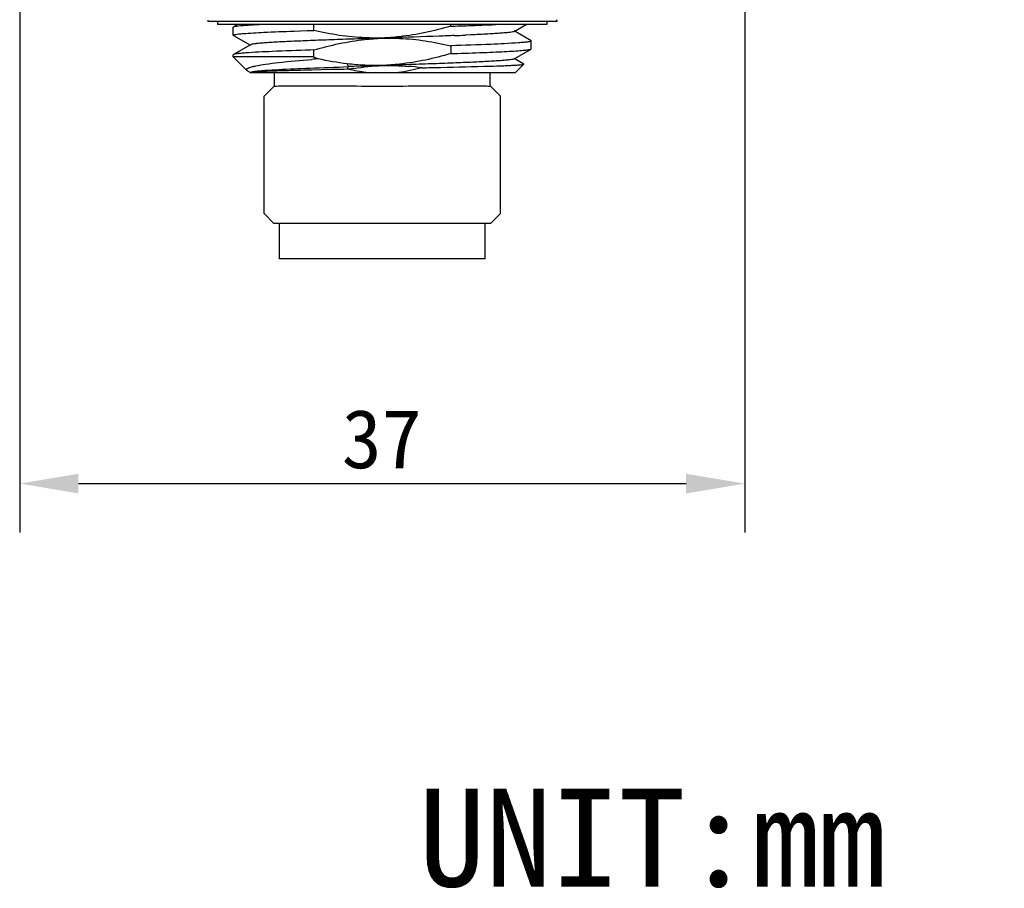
# Model space of a CAD drawing. Header units: millimetres. Extents: x 49 to 362, y 128 to 253.
# Tile 3 of 4: x 296 to 346, y 128 to 173. Entities that reach past the tile are written whole.
import ezdxf

# ---------------------------------------------------------------- set-up
doc = ezdxf.new("R2010")
doc.units = ezdxf.units.MM
doc.header["$LTSCALE"] = 23.1
doc.header["$PDMODE"] = 3
doc.header["$PDSIZE"] = 8
doc.layers.get('0').update_dxf_attribs({"linetype": 'CONTINUOUS'})
doc.layers.get('Defpoints').update_dxf_attribs({"linetype": 'CONTINUOUS'})
for name, color, linetype in [('00_COMPONENTS', 7, 'CONTINUOUS'), ('50_ALL_DETAILS', 7, 'CONTINUOUS'), ('51__DRAFT_DIMS', 7, 'CONTINUOUS')]:
    doc.layers.add(name, color=color, linetype=linetype)
doc.styles.get("Standard").update_dxf_attribs({"font": 'simfang.ttf'})
doc.dimstyles.new('DIMSTYLE_1', dxfattribs={"dimtxt": 3, "dimasz": 3, "dimexe": 2.5, "dimexo": 0.5, "dimgap": 0.75, "dimtad": 1, "dimdsep": 46, "dimtxsty": 'STANDARD', "dimblk": '_FILLED', "dimblk1": '_FILLED', "dimblk2": '_FILLED', "dimcen": 0.09, "dimclrt": 7, "dimazin": 2, "dimtp": 0.3, "dimtm": 0.3, "dimtfac": 1, "dimtofl": 0, "dimtmove": 0, "dimatfit": 3, "dimldrblk": '_FILLED', "dimfxl": 1, "dimtolj": 1, "dimarcsym": 0})

# ---------------------------------------------------------------- blocks, each defined once
blk = doc.blocks.new('_FILLED')
at = {"color": 0, "linetype": 'ByBlock'}
blk.add_solid([(0, 0), (-1, 0.167), (-1, -0.167)], dxfattribs=at)
blk = doc.blocks.new('*D4')
at = {"layer": '51__DRAFT_DIMS', "color": 252, "lineweight": -2}
for p, q in [((295.702, 196.865), (295.702, 146.59)), ((332.702, 196.865), (332.702, 146.59)), ((298.702, 149.09), (329.702, 149.09))]:
    blk.add_line(p, q, dxfattribs=at)
at = {"layer": 'Defpoints', "color": 0}
for p in [(295.702, 197.365), (332.702, 197.365), (332.702, 149.09)]:
    blk.add_point(p, dxfattribs=at)
at = {"layer": '51__DRAFT_DIMS', "color": 252, "linetype": 'ByBlock', "lineweight": -2, "xscale": 3, "yscale": 3, "zscale": 3, "rotation": 180}
blk.add_blockref('_FILLED', (295.702, 149.09), dxfattribs=at)
at = {"layer": '51__DRAFT_DIMS', "color": 252, "linetype": 'ByBlock', "lineweight": -2, "xscale": 3, "yscale": 3, "zscale": 3}
blk.add_blockref('_FILLED', (332.702, 149.09), dxfattribs=at)
at = {"layer": '51__DRAFT_DIMS', "color": 252, "insert": (314.176, 152.875), "char_height": 3, "attachment_point": 2}
blk.add_mtext('\\A1;37', dxfattribs=at)

msp = doc.modelspace()

# ---------------------------------------------------------------- linework, layer by layer
at = {"layer": '00_COMPONENTS', "color": 7}
for p, q in [((305.29889, 172.72971), (305.30226, 172.66532)), ((323.10217, 172.66532), (305.30237, 172.66532)), ((305.80226, 172.66532), (305.80226, 172.51532)), ((322.60224, 172.51532), (305.80231, 172.51532)), ((306.60226, 171.97308), (306.60226, 172.373)), ((306.83856, 172.51532), (306.61211, 172.38441)), ((310.70977, 172.21679), (310.70977, 172.51532)), ((317.69475, 172.4295), (317.69475, 172.51532)), ((320.92497, 172.16025), (321.53903, 172.51532)), ((322.60226, 172.66532), (322.60226, 172.51532)), ((323.10564, 172.72971), (323.10226, 172.66532)), ((323.10561, 172.72975), (323.10736, 172.74993)), ((306.61196, 171.96182), (306.60226, 171.97308)), ((306.61196, 171.96184), (307.47926, 171.46037)), ((309.70008, 172.18177), (310.02504, 172.19342)), ((310.02504, 172.19342), (310.36189, 172.20509)), ((310.36189, 172.20509), (310.70977, 172.21679)), ((314.55858, 171.83487), (313.85038, 171.81143)), ((318.71429, 171.98668), (318.44581, 171.97499)), ((321.79245, 171.68426), (320.92494, 172.18586)), ((307.47931, 171.48576), (306.61193, 170.98425)), ((317.69475, 171.42942), (317.69475, 171.02961)), ((321.79245, 171.68425), (321.80226, 171.67293)), ((321.80226, 171.27318), (321.80226, 171.67293)), ((306.60226, 170.86532), (306.60226, 170.97307)), ((307.29318, 170.17441), (306.60226, 170.86532)), ((310.70978, 170.86532), (306.60226, 170.86532)), ((310.70978, 171.21658), (310.53358, 171.21076)), ((310.70978, 170.86532), (310.70978, 171.21658)), ((317.69475, 171.02961), (318.03994, 171.04118)), ((320.92499, 170.76032), (321.79251, 171.26193)), ((321.79251, 171.26192), (321.80226, 171.27318)), ((312.47617, 170.36531), (312.41208, 170.50931)), ((312.41678, 170.23122), (312.47632, 170.36533)), ((312.75909, 170.37495), (312.47634, 170.36532)), ((313.33211, 170.3942), (312.75909, 170.37495)), ((314.20237, 170.42308), (313.33211, 170.3942)), ((321.42395, 170.4974), (320.92504, 170.78589)), ((321.00227, 170.06532), (321.42673, 170.48978)), ((307.33358, 170.14485), (307.47109, 170.06532)), ((307.44404, 170.06532), (321.00226, 170.06532)), ((308.70226, 169.39032), (308.70226, 170.06532)), ((311.07599, 170.20184), (310.60803, 170.19087)), ((311.56512, 170.21287), (311.07599, 170.20184)), ((312.07151, 170.22394), (311.56512, 170.21287)), ((312.24347, 170.22763), (312.07151, 170.22394)), ((312.41684, 170.23132), (312.24347, 170.22763)), ((312.47609, 170.23254), (312.41684, 170.23132)), ((319.70226, 169.39032), (319.70226, 170.06532)), ((308.70226, 169.39032), (308.17726, 168.86532)), ((319.70226, 169.39032), (320.22726, 168.86532)), ((308.17726, 162.86532), (308.17726, 168.86532)), ((320.22726, 162.86532), (320.22726, 168.86532)), ((308.67726, 162.36532), (308.17726, 162.86532)), ((319.72726, 162.36532), (320.22726, 162.86532)), ((319.72726, 162.36532), (308.67726, 162.36532)), ((308.95226, 160.56532), (308.95226, 162.36532)), ((319.45226, 160.56532), (319.45226, 162.36532)), ((319.45218, 160.56532), (308.95235, 160.56532))]:
    msp.add_line(p, q, dxfattribs=at)
for centre, radius, start, end in [((307.49528, 482.50884), 310.24703, 271.8839569, 272.0504566), ((313.17828, 325.37582), 153.01131, 272.0290356, 272.5447432), ((310.88977, 349.52728), 177.713, 272.2528327, 272.4368511), ((315.87887, 182.10986), 12.37576, 245.311852, 246.450066), ((323.93188, 10.0699), 161.21936, 94.6240064, 94.7387107), ((314.55248, 158.04111), 12.37983, 82.284622, 85.395454), ((314.68286, 157.50983), 12.91268, 98.552681, 99.840057)]:
    msp.add_arc(centre, radius, start, end, dxfattribs=at)
for points in [[(306.61212, 172.38437), (306.60778, 172.38186), (306.60227, 172.378), (306.60227, 172.37298)], [(306.61193, 170.98425), (306.60766, 170.98178), (306.60227, 170.97799), (306.60226, 170.97307)], [(312.41208, 170.50934), (311.91554, 170.5676), (311.42194, 170.65524), (310.93416, 170.76486)], [(312.7625, 170.27891), (313.23933, 170.35069), (313.72043, 170.40251), (314.20237, 170.41845)], [(314.20237, 170.41845), (314.42639, 170.42586), (314.87499, 170.42082), (315.32287, 170.39876), (315.54631, 170.38098)], [(316.2145, 170.30887), (315.82547, 170.19773), (315.42705, 170.11394), (315.02539, 170.06532)], [(307.30733, 170.16213), (307.30238, 170.16593), (307.2976, 170.16999), (307.29318, 170.17441)], [(307.33358, 170.14485), (307.32451, 170.15009), (307.31565, 170.15576), (307.30733, 170.16213)], [(313.37914, 170.06532), (313.07523, 170.10211), (312.77325, 170.15892), (312.4761, 170.23254)]]:
    msp.add_open_spline(points, degree=3, dxfattribs=at)
for points, knots in [([(306.85906, 172.43102), (306.80396, 172.42474), (306.72219, 172.41222), (306.63678, 172.39864), (306.61212, 172.38437)], [0, 0, 0, 0, 0.66062922, 1, 1, 1, 1]), ([(308.10085, 172.51532), (307.85315, 172.50307), (307.43888, 172.48059), (307.02491, 172.44989), (306.85906, 172.43102)], [0, 0, 0, 0, 0.59770623, 1, 1, 1, 1]), ([(317.69475, 172.4295), (317.26871, 172.30532), (316.40803, 172.08407), (315.2377, 171.89834), (314.49982, 171.83758), (314.2041, 171.8278)], [0, 0, 0, 0, 0.37501074, 0.7499674, 1, 1, 1, 1]), ([(306.60226, 171.97308), (306.60226, 171.97737), (306.6141, 171.98717), (306.65496, 172.0007), (306.74858, 172.01859), (306.90343, 172.03703), (307.02829, 172.04844), (307.10058, 172.05439)], [0, 0, 0, 0, 0.02522558, 0.07563196, 0.26453839, 0.57319341, 1, 1, 1, 1]), ([(307.10058, 172.05439), (307.45121, 172.08324), (308.31784, 172.12824), (309.18466, 172.16298), (309.70008, 172.18177)], [0, 0, 0, 0, 0.40551867, 1, 1, 1, 1]), ([(314.2041, 171.8278), (313.91047, 171.81809), (313.1754, 171.82969), (312.00371, 171.94033), (311.13833, 172.1143), (310.70977, 172.21679)], [0, 0, 0, 0, 0.25003939, 0.62499051, 1, 1, 1, 1]), ([(310.70978, 171.21658), (311.13633, 171.3408), (311.9979, 171.56264), (313.16965, 171.74803), (313.90836, 171.80868), (314.20441, 171.81847)], [0, 0, 0, 0, 0.37501323, 0.74996718, 1, 1, 1, 1]), ([(314.20441, 171.81847), (314.49772, 171.82818), (315.23196, 171.81638), (316.40224, 171.70533), (317.26671, 171.53191), (317.69475, 171.42942)], [0, 0, 0, 0, 0.25003895, 0.62499258, 1, 1, 1, 1]), ([(317.87553, 171.95163), (317.61933, 171.94152), (316.51378, 171.89979), (315.40805, 171.86301), (314.55858, 171.83487)], [0, 0, 0, 0, 0.23175459, 1, 1, 1, 1]), ([(320.92494, 172.16025), (320.90396, 172.14813), (320.83473, 172.13391), (320.70329, 172.11259), (320.50872, 172.09261), (320.25546, 172.07124), (319.94453, 172.05008), (319.42457, 172.01963), (319.00833, 171.99979), (318.71429, 171.98668)], [0, 0, 0, 0, 0.03272938, 0.09328166, 0.18135561, 0.2962019, 0.43698949, 0.60231999, 1, 1, 1, 1]), ([(313.85038, 171.81143), (313.445, 171.798), (312.65174, 171.77159), (311.50087, 171.73162), (310.44, 171.6918), (309.50428, 171.65213), (308.81748, 171.61775), (308.35368, 171.58912), (308.07693, 171.56923), (307.85147, 171.54926), (307.67816, 171.53038), (307.56048, 171.51048), (307.49843, 171.49683), (307.47929, 171.48576)], [0, 0, 0, 0, 0.19061284, 0.37300198, 0.54118389, 0.68951724, 0.8131448, 0.86433525, 0.90790988, 0.94350622, 0.9707863, 0.98960948, 1, 1, 1, 1]), ([(321.15229, 171.58028), (320.68122, 171.54607), (319.52856, 171.49307), (318.37572, 171.45177), (317.69475, 171.42942)], [0, 0, 0, 0, 0.40940655, 1, 1, 1, 1]), ([(321.80226, 171.67293), (321.80226, 171.66777), (321.78583, 171.65663), (321.75564, 171.64796), (321.70294, 171.63619), (321.59474, 171.61985), (321.40835, 171.59993), (321.24638, 171.58711), (321.15229, 171.58028)], [0, 0, 0, 0, 0.02342842, 0.07325366, 0.15280702, 0.26260067, 0.5723405, 1, 1, 1, 1]), ([(307.23243, 171.06436), (307.15107, 171.05841), (307.00789, 171.04682), (306.82186, 171.02839), (306.69712, 171.0084), (306.63156, 170.9956), (306.61193, 170.98425)], [0, 0, 0, 0, 0.39035262, 0.68817959, 0.89146332, 1, 1, 1, 1]), ([(310.53358, 171.21076), (309.88314, 171.18912), (308.78244, 171.14882), (307.68193, 171.09722), (307.23243, 171.06436)], [0, 0, 0, 0, 0.59083121, 1, 1, 1, 1]), ([(317.69475, 171.02961), (317.26846, 170.90537), (316.40735, 170.68366), (315.23626, 170.49827), (314.49795, 170.43748), (314.20206, 170.4277)], [0, 0, 0, 0, 0.37500908, 0.74996695, 1, 1, 1, 1]), ([(318.03994, 171.04118), (318.53708, 171.05807), (319.24377, 171.08339), (320.12946, 171.12165), (320.66401, 171.14873), (321.09983, 171.17527), (321.42962, 171.20209), (321.63693, 171.22421), (321.74501, 171.24521), (321.78073, 171.25513), (321.7925, 171.26192)], [0, 0, 0, 0, 0.39663283, 0.56384741, 0.70684274, 0.82343744, 0.91188329, 0.97090375, 0.9891654, 1, 1, 1, 1]), ([(307.29318, 170.17441), (307.2858, 170.18178), (307.2732, 170.19746), (307.27294, 170.229), (307.29394, 170.25638), (307.34869, 170.29542), (307.46223, 170.33943), (307.5646, 170.36663), (307.62636, 170.38115)], [0, 0, 0, 0, 0.06974176, 0.12732283, 0.19595759, 0.29046923, 0.57600562, 1, 1, 1, 1]), ([(307.62636, 170.38115), (307.63615, 170.38345), (307.67751, 170.39296), (307.71904, 170.40173), (307.75078, 170.40812)], [0, 0, 0, 0, 0.23699786, 1, 1, 1, 1]), ([(307.75078, 170.40812), (307.91603, 170.4414), (308.30023, 170.50228), (309.25373, 170.62087), (310.04314, 170.69078), (310.61325, 170.73818)], [0, 0, 0, 0, 0.17544264, 0.40459907, 1, 1, 1, 1]), ([(308.90487, 170.22138), (309.43634, 170.25), (310.62684, 170.29787), (311.81738, 170.34278), (312.47617, 170.36531)], [0, 0, 0, 0, 0.44673124, 1, 1, 1, 1]), ([(314.20206, 170.4277), (313.90339, 170.41782), (313.30519, 170.42945), (312.70886, 170.47462), (312.41208, 170.50934)], [0, 0, 0, 0, 0.50002744, 1, 1, 1, 1]), ([(320.92499, 170.76032), (320.90491, 170.74872), (320.83915, 170.7347), (320.71416, 170.71405), (320.52953, 170.6946), (320.28927, 170.67387), (319.99435, 170.65328), (319.50061, 170.62369), (318.77085, 170.58808), (317.77948, 170.54705), (316.66047, 170.50584), (315.45375, 170.46448), (314.62452, 170.43704), (314.20237, 170.42308)], [0, 0, 0, 0, 0.01033263, 0.02927906, 0.05685252, 0.09278408, 0.13677855, 0.18849734, 0.31310971, 0.4621941, 0.63044788, 0.81186364, 1, 1, 1, 1]), ([(316.21451, 170.30887), (316.54221, 170.31572), (317.70213, 170.33975), (318.862, 170.36686), (319.69401, 170.39217)], [0, 0, 0, 0, 0.28252421, 1, 1, 1, 1]), ([(319.69401, 170.39217), (319.93202, 170.39941), (320.26706, 170.41018), (320.68336, 170.4269), (320.92729, 170.43832), (321.12243, 170.45065), (321.26949, 170.46085), (321.36305, 170.47446), (321.41226, 170.47998), (321.42494, 170.48837)], [0, 0, 0, 0, 0.41169963, 0.57951323, 0.72046899, 0.8336449, 0.91824038, 0.97370363, 1, 1, 1, 1]), ([(321.42674, 170.4898), (321.42767, 170.49074), (321.42899, 170.49454), (321.42552, 170.49647), (321.42393, 170.49738)], [0, 0, 0, 0, 0.41947174, 1, 1, 1, 1]), ([(310.60803, 170.19087), (310.21261, 170.18136), (309.50089, 170.16304), (308.56818, 170.13317), (307.9594, 170.10804), (307.62387, 170.08431), (307.50906, 170.07316), (307.46596, 170.06532)], [0, 0, 0, 0, 0.37727056, 0.67903906, 0.8901663, 0.95821958, 1, 1, 1, 1]), ([(307.56011, 170.10851), (307.56488, 170.10945), (307.58597, 170.11343), (307.60715, 170.1169), (307.62357, 170.1194)], [0, 0, 0, 0, 0.2265017, 1, 1, 1, 1]), ([(307.62357, 170.1194), (307.6297, 170.12034), (307.65626, 170.12428), (307.68287, 170.12782), (307.70334, 170.1304)], [0, 0, 0, 0, 0.23136485, 1, 1, 1, 1]), ([(307.70334, 170.1304), (307.72681, 170.13336), (307.83828, 170.14643), (307.95006, 170.15668), (308.03831, 170.16412)], [0, 0, 0, 0, 0.21078753, 1, 1, 1, 1]), ([(308.03831, 170.16412), (308.09887, 170.16922), (308.38748, 170.19179), (308.67649, 170.20908), (308.90487, 170.22138)], [0, 0, 0, 0, 0.20992047, 1, 1, 1, 1]), ([(308.70226, 169.36532), (308.84092, 169.38358), (309.37935, 169.39954), (310.19364, 169.38685), (311.18612, 169.39404), (312.48237, 169.39269), (313.50077, 169.36532), (314.20226, 169.36532)], [0, 0, 0, 0, 0.0762689, 0.29304936, 0.44451425, 0.61743085, 1, 1, 1, 1]), ([(314.20226, 169.36532), (314.90376, 169.36532), (315.92214, 169.3929), (317.21845, 169.39374), (318.04115, 169.389), (318.71632, 169.39224), (319.21832, 169.39528), (319.52752, 169.38114), (319.66707, 169.37011), (319.70226, 169.36532)], [0, 0, 0, 0, 0.38256223, 0.5554757, 0.70693786, 0.83122168, 0.9237162, 0.98062978, 1, 1, 1, 1])]:
    msp.add_open_spline(points, degree=3, knots=knots, dxfattribs=at)

# ---------------------------------------------------------------- texts
at = {"layer": '50_ALL_DETAILS', "color": 7, "insert": (316.05597, 133.53012), "char_height": 5, "width": 15.421875, "attachment_point": 1, "line_spacing_factor": 0.9}
msp.add_mtext('UNIT:mm', dxfattribs=at)

# ---------------------------------------------------------------- dimensions: what is measured, and where the dimension line sits
at = {"layer": '51__DRAFT_DIMS', "color": 7}
dim = msp.add_linear_dim(base=(332.70226, 149.09025), p1=(295.70226, 197.36532), p2=(332.70226, 197.36532), dimstyle='DIMSTYLE_1', override={"dimclrd": 252, "dimclre": 252, "dimclrt": 252}, dxfattribs=at)
dim.commit()
dim.dimension.update_dxf_attribs({"geometry": '*D4', "text_midpoint": (314.17591, 149.09025), "dimtype": 160})

doc.saveas('drawing.dxf')
